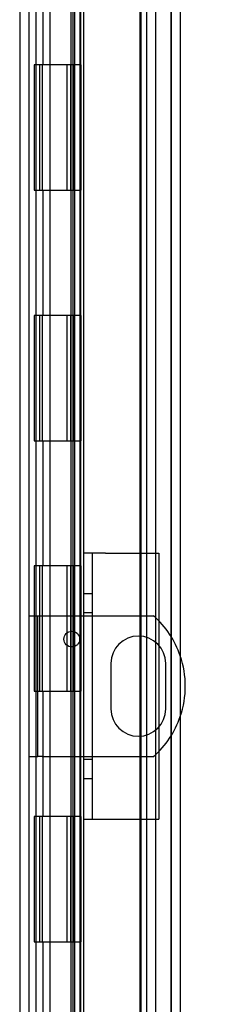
# Model space of a CAD drawing. Header units: inches. Extents: x 1 to 240, y -1 to 159.
# Tile 26 of 65: x 22.82 to 24.31, y 84.93 to 92.79. Entities that reach past the tile are written whole.
import ezdxf
from ezdxf.enums import TextEntityAlignment as Align
from ezdxf.lldxf.tags import DXFTag

# ---------------------------------------------------------------- set-up
doc = ezdxf.new("R2010")
doc.units = ezdxf.units.IN
doc.header["$MEASUREMENT"] = 0
for name, color, linetype in [('COM40153-1', 7, 'Continuous'), ('COM40153-2', 7, 'Continuous'), ('COM48573', 7, 'Continuous'), ('COM48603', 7, 'Continuous'), ('COM70220', 7, 'Continuous'), ('Default', 7, 'Continuous'), ('HNG10620-32B', 7, 'Continuous'), ('HNG10620-32C', 7, 'Continuous'), ('HNG10620-32P', 7, 'Continuous')]:
    doc.layers.add(name, color=color, linetype=linetype)
doc.styles.add('SEACAD_Times_New_Roman', font='times.ttf')
tags = doc.linetypes.add('HIDDEN2', pattern=[0.1875, 0.125, -0.0625]).pattern_tags.tags
tags[6:7] = [DXFTag(74, 4), DXFTag(75, 0), DXFTag(340, '0'), DXFTag(46, 0.0), DXFTag(50, 0.0), DXFTag(44, 0.0), DXFTag(45, 0.0)]
tags[4:5] = [DXFTag(74, 4), DXFTag(75, 0), DXFTag(340, '0'), DXFTag(46, 0.0), DXFTag(50, 0.0), DXFTag(44, 0.0), DXFTag(45, 0.0)]
doc.dimstyles.new('HAMMOND_(STH_-_240x160)', dxfattribs={"dimtxt": 1, "dimasz": 1.25, "dimexe": 0.5, "dimexo": 0.5, "dimgap": 0.25, "dimtad": 0, "dimtih": 1, "dimtoh": 1, "dimlfac": 0.125, "dimzin": 0, "dimdsep": 46, "dimtxsty": 'SEACAD_Times_New_Roman', "dimblk1": '_SE_FILLED', "dimblk2": '_SE_FILLED', "dimsah": 1, "dimcen": 0.5, "dimadec": 0, "dimazin": 0, "dimtfac": 0.8, "dimtofl": 0, "dimtmove": 0, "dimatfit": 3, "dimfxl": 1, "dimtolj": 1, "dimtzin": 0, "dimarcsym": 0})

# ---------------------------------------------------------------- blocks, each defined once
blk = doc.blocks.new('SE6')
at = {"layer": 'COM40153-1', "color": 7, "linetype": 'HIDDEN2'}
for p, q in [((22.8962, 88.0306), (22.9682, 88.0306)), ((22.9682, 86.9056), (22.9682, 88.0306)), ((22.9682, 88.0306), (23.0042, 88.0306)), ((23.0042, 88.0306), (23.8923, 88.0306)), ((23.5526, 87.6496), (23.5526, 87.2866)), ((23.9896, 87.2866), (23.9896, 87.6496)), ((22.8962, 86.9056), (22.9682, 86.9056)), ((23.0042, 86.9056), (22.9682, 86.9056)), ((23.0042, 86.9056), (23.8923, 86.9056))]:
    blk.add_line(p, q, dxfattribs=at)
blk.add_circle((23.2401, 87.8436), 0.0625, dxfattribs=at)
for centre, radius, start, end in [((23.3962, 87.4681), 0.75, 18.79691, 48.59038), ((23.7711, 87.6496), 0.2185, 0, 180), ((23.7711, 87.2866), 0.2185, 180, 0), ((23.3962, 87.4681), 0.75, 311.40962, 341.20309)]:
    blk.add_arc(centre, radius, start, end, dxfattribs=at)
at = {"layer": 'COM40153-1', "color": 7, "linetype": 'Continuous'}
blk.add_arc((23.3962, 87.4681), 0.75, 341.20309, 18.79691, dxfattribs=at)
at = {"layer": 'COM40153-2', "color": 7, "linetype": 'HIDDEN2'}
for p, q in [((23.5087, 88.5306), (23.3337, 88.5306)), ((23.3337, 88.5306), (23.3337, 86.4056)), ((23.4037, 88.5306), (23.4037, 86.4056)), ((23.5087, 88.5306), (23.9337, 88.5306)), ((23.9337, 88.5306), (23.9337, 86.4056)), ((23.4037, 88.2056), (23.3337, 88.2056)), ((23.4037, 88.0536), (23.3337, 88.0536)), ((23.4037, 86.8826), (23.3337, 86.8826)), ((23.3337, 86.7306), (23.4037, 86.7306)), ((23.3337, 86.4056), (23.5087, 86.4056)), ((23.5087, 86.4056), (23.9337, 86.4056))]:
    blk.add_line(p, q, dxfattribs=at)
at = {"layer": 'COM48573', "color": 7, "linetype": 'HIDDEN2'}
for p, q in [((22.8242, 100.2731), (22.8242, 64.5831)), ((23.8372, 99.1413), (23.8372, 65.7148)), ((23.9092, 99.1413), (23.9092, 65.7148))]:
    blk.add_line(p, q, dxfattribs=at)
at = {"layer": 'COM48573', "color": 7, "linetype": 'Continuous'}
blk.add_line((22.8962, 100.2731), (22.8962, 64.5831), dxfattribs=at)
at = {"layer": 'COM48603', "color": 7, "linetype": 'HIDDEN2'}
for p, q in [((24.0342, 99.4226), (24.0342, 65.4336)), ((23.2312, 98.5552), (23.2312, 66.301)), ((23.3032, 98.5551), (23.3032, 66.301)), ((23.2628, 98.3754), (23.2628, 66.4808)), ((23.3337, 98.3754), (23.3337, 88.5306)), ((23.3337, 86.4056), (23.3337, 66.4808))]:
    blk.add_line(p, q, dxfattribs=at)
at = {"layer": 'COM48603', "color": 7, "linetype": 'Continuous'}
blk.add_line((24.1062, 99.4226), (24.1062, 65.4336), dxfattribs=at)
at = {"layer": 'COM70220', "color": 7, "linetype": 'HIDDEN2'}
for p, q in [((23.7842, 98.9056), (23.7842, 65.9506)), ((24.0302, 98.9056), (24.0302, 65.9506)), ((24.0322, 98.9056), (24.0322, 65.9506)), ((24.0332, 98.9056), (24.0332, 65.9506))]:
    blk.add_line(p, q, dxfattribs=at)
at = {"layer": 'HNG10620-32B', "color": 7, "linetype": 'HIDDEN2'}
for p, q in [((22.9562, 66.4281), (22.9562, 98.4281)), ((23.0106, 92.4281), (23.0106, 93.4281)), ((23.0679, 92.4281), (23.0679, 93.4281)), ((23.2512, 92.4281), (23.2512, 93.4281)), ((23.0106, 90.4281), (23.0106, 91.4281)), ((23.0679, 90.4281), (23.0679, 91.4281)), ((23.2512, 90.4281), (23.2512, 91.4281)), ((23.0106, 88.4281), (23.0106, 89.4281)), ((23.0679, 88.4281), (23.0679, 89.4281)), ((23.2512, 88.4281), (23.2512, 89.4281)), ((23.0106, 86.4281), (23.0106, 87.4281)), ((23.0679, 86.4281), (23.0679, 87.4281)), ((23.2512, 86.4281), (23.2512, 87.4281)), ((23.0106, 84.4281), (23.0106, 85.4281)), ((23.0679, 84.4281), (23.0679, 85.4281)), ((23.2512, 84.4281), (23.2512, 85.4281))]:
    blk.add_line(p, q, dxfattribs=at)
at = {"layer": 'HNG10620-32B', "color": 7, "linetype": 'Continuous'}
for p, q in [((23.3112, 92.4281), (23.3112, 93.4281)), ((23.0487, 92.4281), (22.94, 92.4281)), ((22.94, 92.4281), (22.94, 91.4281)), ((22.9824, 92.4281), (22.9824, 91.4281)), ((23.3112, 92.4281), (23.0487, 92.4281)), ((22.94, 91.4281), (23.0487, 91.4281)), ((23.0487, 91.4281), (23.3112, 91.4281)), ((23.3112, 90.4281), (23.3112, 91.4281)), ((23.0487, 90.4281), (22.94, 90.4281)), ((22.94, 90.4281), (22.94, 89.4281)), ((22.9824, 90.4281), (22.9824, 89.4281)), ((23.3112, 90.4281), (23.0487, 90.4281)), ((22.94, 89.4281), (23.0487, 89.4281)), ((23.0487, 89.4281), (23.3112, 89.4281)), ((23.3112, 88.4281), (23.3112, 89.4281)), ((23.0487, 88.4281), (22.94, 88.4281)), ((22.94, 88.4281), (22.94, 87.4281)), ((22.9824, 88.4281), (22.9824, 87.4281)), ((23.3112, 88.4281), (23.0487, 88.4281)), ((22.94, 87.4281), (23.0487, 87.4281)), ((23.0487, 87.4281), (23.3112, 87.4281)), ((23.3112, 86.4281), (23.3112, 87.4281)), ((23.0487, 86.4281), (22.94, 86.4281)), ((22.94, 86.4281), (22.94, 85.4281)), ((22.9824, 86.4281), (22.9824, 85.4281)), ((23.3112, 86.4281), (23.0487, 86.4281)), ((22.94, 85.4281), (23.0487, 85.4281)), ((23.0487, 85.4281), (23.3112, 85.4281)), ((23.3112, 84.4281), (23.3112, 85.4281))]:
    blk.add_line(p, q, dxfattribs=at)
at = {"layer": 'HNG10620-32C', "color": 7, "linetype": 'HIDDEN2'}
for p, q in [((23.7912, 98.4281), (23.7912, 66.4281)), ((23.0637, 92.4281), (23.0637, 91.4281)), ((23.2012, 92.4281), (23.2012, 91.4281)), ((23.2292, 92.4281), (23.2292, 91.4281)), ((23.2512, 92.4281), (23.2512, 91.4281)), ((23.0637, 90.4281), (23.0637, 89.4281)), ((23.2012, 90.4281), (23.2012, 89.4281)), ((23.2292, 90.4281), (23.2292, 89.4281)), ((23.2512, 90.4281), (23.2512, 89.4281)), ((23.0637, 88.4281), (23.0637, 87.4281)), ((23.2012, 88.4281), (23.2012, 87.4281)), ((23.2292, 88.4281), (23.2292, 87.4281)), ((23.2512, 88.4281), (23.2512, 87.4281)), ((23.0637, 86.4281), (23.0637, 85.4281)), ((23.2012, 86.4281), (23.2012, 85.4281)), ((23.2292, 86.4281), (23.2292, 85.4281)), ((23.2512, 86.4281), (23.2512, 85.4281))]:
    blk.add_line(p, q, dxfattribs=at)
at = {"layer": 'HNG10620-32C', "color": 7, "linetype": 'Continuous'}
for p, q in [((23.0037, 92.4281), (23.0037, 91.4281)), ((23.3112, 92.4281), (23.0487, 92.4281)), ((23.3112, 92.4281), (23.3112, 91.4281)), ((23.0487, 91.4281), (23.3112, 91.4281)), ((23.0037, 90.4281), (23.0037, 89.4281)), ((23.3112, 90.4281), (23.0487, 90.4281)), ((23.3112, 90.4281), (23.3112, 89.4281)), ((23.0487, 89.4281), (23.3112, 89.4281)), ((23.0037, 88.4281), (23.0037, 87.4281)), ((23.3112, 88.4281), (23.0487, 88.4281)), ((23.3112, 88.4281), (23.3112, 87.4281)), ((23.0487, 87.4281), (23.3112, 87.4281)), ((23.0037, 86.4281), (23.0037, 85.4281)), ((23.3112, 86.4281), (23.0487, 86.4281)), ((23.3112, 86.4281), (23.3112, 85.4281)), ((23.0487, 85.4281), (23.3112, 85.4281))]:
    blk.add_line(p, q, dxfattribs=at)
at = {"layer": 'HNG10620-32P', "color": 7, "linetype": 'HIDDEN2'}
for p, q in [((23.0637, 97.9892), (23.0637, 66.4281)), ((23.2512, 66.4281), (23.2512, 97.9892))]:
    blk.add_line(p, q, dxfattribs=at)
blk = doc.blocks.new('DMBLK2360')
at = {"layer": 'Default', "linetype": 'Continuous'}
for points in [[(28.8945, 98.2806), (28.6862, 99.5306), (28.4778, 98.2806)], [(28.8945, 66.5756), (28.4778, 66.5756), (28.6862, 65.3256)]]:
    blk.add_hatch(color=7, dxfattribs=at).paths.add_polyline_path(points)
at = {"layer": 'Default', "color": 7, "linetype": 'Continuous'}
for p, q in [((24.1687, 99.5306), (29.1862, 99.5306)), ((28.6862, 99.5306), (28.6862, 83.2781)), ((28.6862, 80.4281), (28.6862, 65.3256)), ((24.4982, 65.3256), (29.1862, 65.3256))]:
    blk.add_line(p, q, dxfattribs=at)
at = {"layer": 'Default', "color": 7, "linetype": 'Continuous', "style": 'SEACAD_Times_New_Roman'}
for s, p in [('34.21', (26.98, 82.9281)), ('DOOR', (26.589, 81.4281))]:
    blk.add_text(s, height=1, dxfattribs=at).set_placement(p, align=Align.TOP_LEFT)
blk = doc.blocks.new('_SE_FILLED')
at = {"color": 0}
blk.add_line((0, 0), (-1, 0), dxfattribs=at)
blk.add_solid([(0, 0), (-1, -0.1665), (-1, 0.1665), (0, 0)], dxfattribs=at)

msp = doc.modelspace()

# ---------------------------------------------------------------- block references
at = {"layer": 'Default'}
msp.add_blockref('SE6', (0, 0), dxfattribs=at)

# ---------------------------------------------------------------- dimensions: what is measured, and where the dimension line sits
at = {"layer": 'Default', "color": 7, "linetype": 'Continuous'}
dim = msp.add_linear_dim(base=(28.6861524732, 65.3255898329), p1=(23.668690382, 99.5305898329), p2=(23.998190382, 65.3255898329), angle=90, text='\\A1;<>\\PDOOR', dimstyle='HAMMOND_(STH_-_240x160)', override={"dimlfac": 1}, dxfattribs=at)
dim.commit()
dim.dimension.update_dxf_attribs({"geometry": 'DMBLK2360', "text_midpoint": (28.6861524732, 82.4280894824), "dimtype": 160})

doc.saveas('drawing.dxf')
